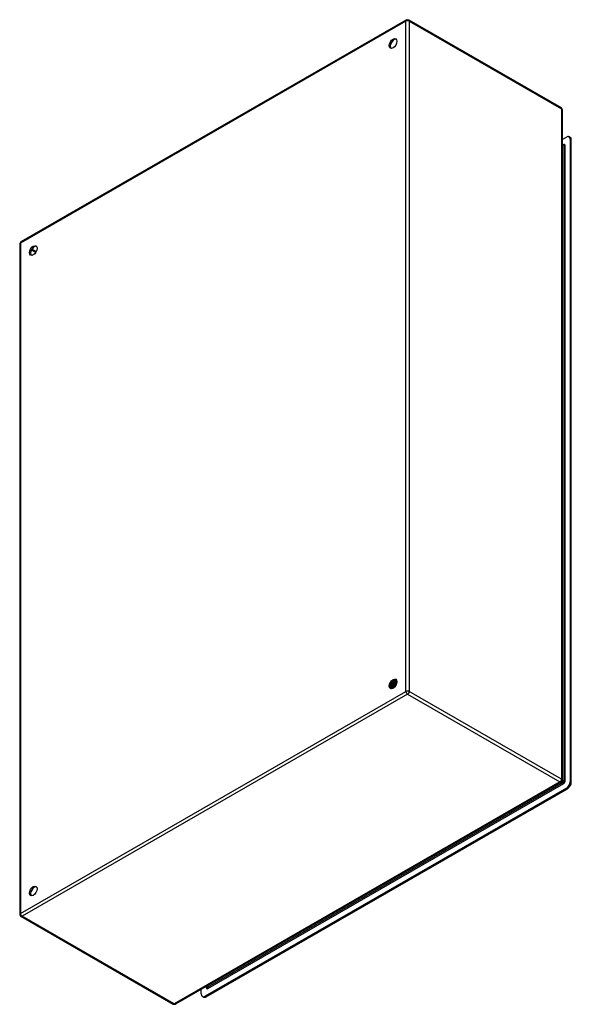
# Model space of a CAD drawing. Header units: inches. Extents: x 115 to 135, y 35.4 to 71.3.
import ezdxf

# ---------------------------------------------------------------- set-up
doc = ezdxf.new("R2010")
doc.units = ezdxf.units.IN
doc.header["$MEASUREMENT"] = 0
doc.layers.add('Visible Edges(ANSI)', color=7, linetype='Continuous', lineweight=25)
doc.layers.add('Visible Tangent Edges(ANSI)', color=7, linetype='Continuous', lineweight=25)

msp = doc.modelspace()

# ---------------------------------------------------------------- linework, layer by layer
at = {"layer": 'Visible Edges(ANSI)'}
for p, q in [((129.049, 71.251), (115.026, 63.175)), ((129.133, 71.251), (134.671, 68.062)), ((134.713, 67.989), (134.713, 43.6)), ((134.713, 66.904), (134.868, 66.993)), ((135.004, 66.981), (134.966, 67.003)), ((134.713, 66.736), (134.766, 66.706)), ((135.007, 66.912), (135.007, 43.544)), ((135.045, 43.523), (135.045, 66.891)), ((114.984, 63.102), (114.984, 38.713)), ((128.477, 46.982), (128.474, 46.983)), ((128.479, 46.968), (128.476, 46.969)), ((128.494, 47.024), (128.478, 47.015)), ((128.494, 46.989), (128.497, 46.987)), ((128.505, 47.095), (128.502, 47.096)), ((128.514, 46.948), (128.511, 46.949)), ((128.515, 46.962), (128.512, 46.964)), ((128.529, 47.004), (128.513, 46.995)), ((128.518, 47.123), (128.521, 47.121)), ((128.532, 46.97), (128.535, 46.969)), ((128.542, 47.079), (128.539, 47.08)), ((128.563, 46.984), (128.548, 46.975)), ((128.553, 46.943), (128.55, 46.944)), ((128.555, 47.107), (128.558, 47.106)), ((128.571, 46.952), (128.574, 46.95)), ((128.58, 47.063), (128.577, 47.064)), ((128.582, 46.951), (128.579, 46.953)), ((128.583, 47.224), (128.582, 47.224)), ((128.596, 46.963), (128.582, 46.955)), ((128.584, 47.207), (128.584, 47.188)), ((128.592, 47.092), (128.595, 47.09)), ((128.595, 46.962), (128.595, 46.961)), ((128.609, 47.232), (128.612, 47.231)), ((128.618, 47.047), (128.614, 47.049)), ((128.618, 47.208), (128.615, 47.209)), ((128.619, 47.187), (128.619, 47.168)), ((128.629, 47.076), (128.632, 47.075)), ((128.643, 47.215), (128.645, 47.214)), ((128.652, 47.227), (128.649, 47.229)), ((128.652, 47.192), (128.649, 47.193)), ((128.654, 47.032), (128.652, 47.033)), ((128.654, 47.167), (128.654, 47.148)), ((128.666, 47.061), (128.669, 47.06)), ((128.676, 47.198), (128.679, 47.197)), ((128.686, 47.175), (128.683, 47.177)), ((128.687, 47.207), (128.684, 47.209)), ((128.689, 47.147), (128.689, 47.128)), ((134.671, 43.527), (120.648, 35.451)), ((134.868, 43.303), (121.728, 35.737)), ((121.766, 35.715), (134.906, 43.282)), ((115.026, 38.641), (120.564, 35.451)), ((121.589, 35.817), (121.589, 35.993)), ((121.736, 36.078), (121.787, 36.049)), ((121.667, 35.705), (121.63, 35.727))]:
    msp.add_line(p, q, dxfattribs=at)
at = {"layer": 'Visible Edges(ANSI)', "flags": 128}
for points in [[(134.77, 66.704), (134.769, 66.704), (134.766, 66.706)], [(128.539, 47.08), (128.537, 47.076), (128.534, 47.072), (128.531, 47.068), (128.528, 47.064), (128.525, 47.06), (128.522, 47.056), (128.518, 47.053), (128.515, 47.049), (128.512, 47.046), (128.509, 47.043), (128.505, 47.039), (128.502, 47.036), (128.499, 47.033), (128.495, 47.03), (128.492, 47.028), (128.488, 47.025), (128.485, 47.023), (128.482, 47.02), (128.478, 47.018), (128.475, 47.016), (128.471, 47.014), (128.468, 47.012), (128.464, 47.011), (128.461, 47.009)], [(128.461, 47.007), (128.464, 47.008), (128.468, 47.01), (128.471, 47.011), (128.475, 47.013), (128.479, 47.015), (128.482, 47.017), (128.486, 47.02), (128.489, 47.022), (128.493, 47.025), (128.496, 47.027), (128.5, 47.03), (128.503, 47.033), (128.507, 47.037), (128.51, 47.04), (128.514, 47.043), (128.517, 47.047), (128.521, 47.05), (128.524, 47.054), (128.527, 47.058), (128.53, 47.062), (128.533, 47.066), (128.537, 47.07), (128.54, 47.075), (128.542, 47.079)], [(128.474, 46.983), (128.474, 46.983), (128.473, 46.983), (128.472, 46.983), (128.472, 46.983), (128.471, 46.983), (128.471, 46.983), (128.47, 46.983), (128.47, 46.983), (128.469, 46.983), (128.469, 46.983), (128.468, 46.983), (128.467, 46.983), (128.467, 46.983), (128.466, 46.983), (128.466, 46.983), (128.465, 46.983), (128.465, 46.983), (128.464, 46.983), (128.464, 46.983), (128.463, 46.983), (128.463, 46.983), (128.462, 46.983), (128.461, 46.983), (128.461, 46.983)], [(128.461, 46.982), (128.462, 46.982), (128.462, 46.982), (128.463, 46.982), (128.464, 46.982), (128.464, 46.982), (128.465, 46.982), (128.466, 46.981), (128.466, 46.981), (128.467, 46.981), (128.468, 46.981), (128.468, 46.981), (128.469, 46.981), (128.47, 46.981), (128.47, 46.981), (128.471, 46.981), (128.472, 46.981), (128.472, 46.981), (128.473, 46.981), (128.474, 46.982), (128.474, 46.982), (128.475, 46.982), (128.476, 46.982), (128.476, 46.982), (128.477, 46.982)], [(128.512, 46.964), (128.51, 46.963), (128.507, 46.963), (128.504, 46.963), (128.502, 46.963), (128.5, 46.963), (128.497, 46.963), (128.495, 46.963), (128.493, 46.964), (128.49, 46.964), (128.488, 46.965), (128.486, 46.965), (128.484, 46.966), (128.482, 46.967), (128.48, 46.968), (128.478, 46.969), (128.476, 46.97), (128.474, 46.971), (128.472, 46.972), (128.47, 46.974), (128.469, 46.975), (128.467, 46.977), (128.465, 46.978), (128.464, 46.98), (128.462, 46.982)], [(128.474, 46.983), (128.474, 46.984), (128.473, 46.985), (128.473, 46.986), (128.472, 46.988), (128.472, 46.989), (128.472, 46.99), (128.471, 46.991), (128.471, 46.992), (128.47, 46.993), (128.47, 46.994), (128.469, 46.995), (128.469, 46.996), (128.469, 46.997), (128.468, 46.998), (128.468, 46.999), (128.467, 47), (128.467, 47.001), (128.466, 47.002), (128.466, 47.003), (128.466, 47.004), (128.465, 47.005), (128.465, 47.006), (128.464, 47.007), (128.464, 47.008)], [(128.467, 47.049), (128.469, 47.051), (128.471, 47.052), (128.473, 47.054), (128.475, 47.055), (128.477, 47.057), (128.479, 47.059), (128.481, 47.06), (128.483, 47.062), (128.485, 47.064), (128.487, 47.066), (128.489, 47.068), (128.491, 47.07), (128.493, 47.071), (128.494, 47.074), (128.496, 47.076), (128.498, 47.078), (128.5, 47.08), (128.502, 47.082), (128.503, 47.084), (128.505, 47.086), (128.507, 47.089), (128.509, 47.091), (128.51, 47.093), (128.512, 47.096)], [(128.468, 47.053), (128.47, 47.055), (128.472, 47.056), (128.473, 47.058), (128.475, 47.059), (128.476, 47.061), (128.478, 47.062), (128.48, 47.064), (128.481, 47.066), (128.483, 47.067), (128.484, 47.069), (128.486, 47.071), (128.487, 47.072), (128.489, 47.074), (128.49, 47.076), (128.492, 47.078), (128.493, 47.079), (128.495, 47.081), (128.496, 47.083), (128.498, 47.085), (128.499, 47.087), (128.501, 47.089), (128.502, 47.091), (128.503, 47.093), (128.505, 47.095)], [(128.489, 46.999), (128.489, 47), (128.488, 47), (128.487, 47.001), (128.486, 47.001), (128.485, 47.002), (128.484, 47.002), (128.484, 47.003), (128.483, 47.003), (128.482, 47.003), (128.481, 47.004), (128.48, 47.004), (128.479, 47.005), (128.478, 47.005), (128.478, 47.006), (128.477, 47.006), (128.476, 47.007), (128.475, 47.007), (128.474, 47.007), (128.473, 47.008), (128.473, 47.008), (128.472, 47.009), (128.471, 47.009), (128.47, 47.01), (128.469, 47.01)], [(128.502, 47.096), (128.501, 47.094), (128.499, 47.093), (128.498, 47.091), (128.497, 47.089), (128.496, 47.087), (128.494, 47.086), (128.493, 47.084), (128.492, 47.083), (128.49, 47.081), (128.489, 47.079), (128.488, 47.078), (128.486, 47.076), (128.485, 47.075), (128.484, 47.073), (128.482, 47.072), (128.481, 47.07), (128.48, 47.069), (128.478, 47.067), (128.477, 47.066), (128.476, 47.064), (128.474, 47.063), (128.473, 47.061), (128.471, 47.06), (128.47, 47.059)], [(128.493, 46.99), (128.493, 46.99), (128.492, 46.99), (128.491, 46.989), (128.491, 46.989), (128.49, 46.989), (128.489, 46.988), (128.489, 46.988), (128.488, 46.987), (128.487, 46.987), (128.487, 46.987), (128.486, 46.986), (128.485, 46.986), (128.485, 46.986), (128.484, 46.985), (128.483, 46.985), (128.483, 46.985), (128.482, 46.984), (128.481, 46.984), (128.481, 46.984), (128.48, 46.983), (128.479, 46.983), (128.479, 46.983), (128.478, 46.982), (128.477, 46.982)], [(128.479, 46.968), (128.48, 46.967), (128.482, 46.966), (128.483, 46.966), (128.484, 46.965), (128.486, 46.964), (128.487, 46.964), (128.489, 46.964), (128.49, 46.963), (128.491, 46.963), (128.493, 46.962), (128.494, 46.962), (128.496, 46.962), (128.497, 46.962), (128.499, 46.962), (128.5, 46.961), (128.502, 46.961), (128.504, 46.961), (128.505, 46.961), (128.507, 46.961), (128.508, 46.961), (128.51, 46.962), (128.512, 46.962), (128.513, 46.962), (128.515, 46.962)], [(128.482, 47.017), (128.482, 47.016), (128.483, 47.015), (128.483, 47.014), (128.484, 47.012), (128.484, 47.011), (128.485, 47.01), (128.485, 47.009), (128.486, 47.008), (128.486, 47.006), (128.487, 47.005), (128.487, 47.004), (128.488, 47.003), (128.488, 47.002), (128.489, 47), (128.489, 46.999), (128.49, 46.998), (128.491, 46.997), (128.491, 46.996), (128.492, 46.995), (128.492, 46.993), (128.493, 46.992), (128.493, 46.991), (128.494, 46.99), (128.494, 46.989)], [(128.502, 47.096), (128.501, 47.096), (128.501, 47.097), (128.5, 47.097), (128.499, 47.097), (128.499, 47.098), (128.498, 47.098), (128.498, 47.099), (128.497, 47.099), (128.496, 47.099), (128.496, 47.1), (128.495, 47.1), (128.494, 47.1), (128.494, 47.101), (128.493, 47.101), (128.493, 47.101), (128.492, 47.102), (128.491, 47.102), (128.491, 47.103), (128.49, 47.103), (128.49, 47.103), (128.489, 47.104), (128.488, 47.104), (128.488, 47.104), (128.487, 47.105)], [(128.654, 47.033), (128.647, 47.036), (128.641, 47.039), (128.634, 47.042), (128.627, 47.045), (128.62, 47.048), (128.613, 47.051), (128.606, 47.054), (128.599, 47.057), (128.592, 47.06), (128.585, 47.064), (128.578, 47.067), (128.571, 47.07), (128.564, 47.073), (128.557, 47.076), (128.55, 47.079), (128.544, 47.082), (128.537, 47.085), (128.53, 47.088), (128.523, 47.091), (128.516, 47.094), (128.509, 47.097), (128.502, 47.1), (128.495, 47.104), (128.488, 47.107)], [(128.494, 47.024), (128.496, 47.026), (128.499, 47.027), (128.501, 47.029), (128.504, 47.03), (128.506, 47.032), (128.509, 47.034), (128.511, 47.036), (128.513, 47.038), (128.516, 47.04), (128.518, 47.042), (128.521, 47.044), (128.523, 47.047), (128.525, 47.049), (128.528, 47.052), (128.53, 47.054), (128.532, 47.057), (128.534, 47.059), (128.537, 47.062), (128.539, 47.065), (128.541, 47.068), (128.543, 47.07), (128.545, 47.073), (128.547, 47.076), (128.549, 47.079)], [(128.577, 47.064), (128.574, 47.06), (128.571, 47.055), (128.568, 47.051), (128.565, 47.047), (128.562, 47.043), (128.558, 47.039), (128.555, 47.035), (128.552, 47.031), (128.548, 47.027), (128.545, 47.024), (128.541, 47.02), (128.538, 47.017), (128.534, 47.014), (128.53, 47.011), (128.527, 47.008), (128.523, 47.005), (128.52, 47.002), (128.516, 47), (128.512, 46.998), (128.509, 46.996), (128.505, 46.994), (128.501, 46.992), (128.498, 46.99), (128.494, 46.989)], [(128.497, 46.987), (128.501, 46.989), (128.504, 46.99), (128.508, 46.992), (128.512, 46.994), (128.515, 46.996), (128.519, 46.999), (128.523, 47.001), (128.526, 47.004), (128.53, 47.006), (128.534, 47.009), (128.537, 47.012), (128.541, 47.016), (128.544, 47.019), (128.548, 47.022), (128.551, 47.026), (128.555, 47.03), (128.558, 47.033), (128.561, 47.037), (128.565, 47.041), (128.568, 47.046), (128.571, 47.05), (128.574, 47.054), (128.577, 47.059), (128.58, 47.063)], [(128.55, 46.944), (128.547, 46.944), (128.545, 46.943), (128.542, 46.943), (128.539, 46.943), (128.537, 46.943), (128.534, 46.943), (128.532, 46.943), (128.529, 46.943), (128.527, 46.944), (128.524, 46.944), (128.522, 46.945), (128.52, 46.945), (128.518, 46.946), (128.515, 46.947), (128.513, 46.948), (128.511, 46.949), (128.509, 46.95), (128.507, 46.952), (128.505, 46.953), (128.504, 46.955), (128.502, 46.956), (128.5, 46.958), (128.499, 46.96), (128.497, 46.962)], [(128.512, 46.964), (128.512, 46.965), (128.511, 46.966), (128.511, 46.967), (128.51, 46.968), (128.51, 46.969), (128.509, 46.97), (128.509, 46.971), (128.508, 46.972), (128.508, 46.973), (128.507, 46.974), (128.507, 46.975), (128.507, 46.976), (128.506, 46.977), (128.506, 46.978), (128.505, 46.979), (128.505, 46.98), (128.504, 46.982), (128.504, 46.983), (128.503, 46.984), (128.503, 46.985), (128.502, 46.986), (128.502, 46.987), (128.502, 46.988), (128.501, 46.989)], [(128.502, 47.132), (128.502, 47.132), (128.503, 47.132), (128.504, 47.131), (128.504, 47.131), (128.505, 47.13), (128.506, 47.13), (128.506, 47.13), (128.507, 47.129), (128.508, 47.129), (128.508, 47.128), (128.509, 47.128), (128.51, 47.128), (128.51, 47.127), (128.511, 47.127), (128.512, 47.126), (128.512, 47.126), (128.513, 47.125), (128.514, 47.125), (128.515, 47.125), (128.515, 47.124), (128.516, 47.124), (128.517, 47.123), (128.517, 47.123), (128.518, 47.123)], [(128.512, 47.096), (128.512, 47.096), (128.511, 47.096), (128.511, 47.096), (128.511, 47.096), (128.511, 47.096), (128.51, 47.096), (128.51, 47.096), (128.51, 47.096), (128.509, 47.095), (128.509, 47.095), (128.509, 47.095), (128.508, 47.095), (128.508, 47.095), (128.508, 47.095), (128.508, 47.095), (128.507, 47.095), (128.507, 47.095), (128.507, 47.095), (128.506, 47.095), (128.506, 47.095), (128.506, 47.095), (128.505, 47.095), (128.505, 47.095), (128.505, 47.095)], [(128.528, 46.979), (128.527, 46.98), (128.526, 46.98), (128.525, 46.981), (128.524, 46.981), (128.523, 46.982), (128.523, 46.982), (128.522, 46.983), (128.521, 46.983), (128.52, 46.984), (128.519, 46.984), (128.518, 46.985), (128.517, 46.985), (128.516, 46.986), (128.515, 46.986), (128.514, 46.987), (128.513, 46.987), (128.512, 46.987), (128.511, 46.988), (128.51, 46.988), (128.509, 46.989), (128.508, 46.989), (128.508, 46.99), (128.507, 46.99), (128.506, 46.991)], [(128.539, 47.08), (128.538, 47.081), (128.537, 47.081), (128.536, 47.082), (128.535, 47.083), (128.534, 47.083), (128.533, 47.084), (128.531, 47.085), (128.53, 47.085), (128.529, 47.086), (128.528, 47.087), (128.527, 47.087), (128.526, 47.088), (128.525, 47.089), (128.523, 47.089), (128.522, 47.09), (128.521, 47.091), (128.52, 47.091), (128.519, 47.092), (128.518, 47.092), (128.517, 47.093), (128.515, 47.094), (128.514, 47.094), (128.513, 47.095), (128.512, 47.096)], [(128.514, 46.948), (128.515, 46.947), (128.517, 46.946), (128.518, 46.945), (128.52, 46.945), (128.521, 46.944), (128.523, 46.944), (128.524, 46.943), (128.526, 46.943), (128.527, 46.942), (128.529, 46.942), (128.53, 46.942), (128.532, 46.942), (128.534, 46.941), (128.535, 46.941), (128.537, 46.941), (128.539, 46.941), (128.541, 46.941), (128.542, 46.941), (128.544, 46.942), (128.546, 46.942), (128.548, 46.942), (128.549, 46.942), (128.551, 46.943), (128.553, 46.943)], [(128.532, 46.971), (128.531, 46.971), (128.53, 46.97), (128.53, 46.97), (128.529, 46.97), (128.528, 46.969), (128.528, 46.969), (128.527, 46.969), (128.526, 46.968), (128.526, 46.968), (128.525, 46.967), (128.524, 46.967), (128.524, 46.967), (128.523, 46.966), (128.522, 46.966), (128.521, 46.966), (128.521, 46.965), (128.52, 46.965), (128.519, 46.964), (128.519, 46.964), (128.518, 46.964), (128.517, 46.963), (128.517, 46.963), (128.516, 46.963), (128.515, 46.962)], [(128.542, 47.188), (128.542, 47.185), (128.541, 47.183), (128.54, 47.18), (128.54, 47.177), (128.539, 47.174), (128.538, 47.171), (128.537, 47.169), (128.536, 47.166), (128.535, 47.163), (128.534, 47.16), (128.533, 47.158), (128.532, 47.155), (128.531, 47.152), (128.53, 47.149), (128.529, 47.147), (128.528, 47.144), (128.527, 47.141), (128.526, 47.139), (128.525, 47.136), (128.523, 47.133), (128.522, 47.131), (128.521, 47.128), (128.519, 47.125), (128.518, 47.123)], [(128.519, 46.999), (128.52, 46.997), (128.52, 46.996), (128.521, 46.995), (128.522, 46.994), (128.522, 46.993), (128.523, 46.991), (128.523, 46.99), (128.524, 46.989), (128.524, 46.988), (128.525, 46.987), (128.525, 46.985), (128.526, 46.984), (128.526, 46.983), (128.527, 46.982), (128.527, 46.981), (128.528, 46.98), (128.528, 46.978), (128.529, 46.977), (128.53, 46.976), (128.53, 46.975), (128.531, 46.974), (128.531, 46.972), (128.532, 46.971), (128.532, 46.97)], [(128.521, 47.121), (128.522, 47.124), (128.524, 47.127), (128.525, 47.13), (128.527, 47.133), (128.528, 47.136), (128.529, 47.139), (128.531, 47.142), (128.532, 47.145), (128.533, 47.148), (128.534, 47.151), (128.535, 47.154), (128.536, 47.156), (128.537, 47.159), (128.538, 47.162), (128.539, 47.165), (128.54, 47.168), (128.541, 47.171), (128.542, 47.174), (128.543, 47.177), (128.544, 47.18), (128.544, 47.183), (128.545, 47.186), (128.546, 47.189), (128.546, 47.192)], [(128.521, 47.121), (128.521, 47.121), (128.522, 47.122), (128.522, 47.122), (128.522, 47.122), (128.522, 47.122), (128.523, 47.122), (128.523, 47.122), (128.523, 47.122), (128.524, 47.122), (128.524, 47.122), (128.524, 47.122), (128.524, 47.122), (128.525, 47.122), (128.525, 47.122), (128.525, 47.122), (128.526, 47.122), (128.526, 47.122), (128.526, 47.122), (128.526, 47.123), (128.527, 47.123), (128.527, 47.123), (128.527, 47.123), (128.527, 47.123), (128.528, 47.123)], [(128.528, 47.123), (128.529, 47.126), (128.531, 47.129), (128.532, 47.132), (128.533, 47.135), (128.534, 47.138), (128.536, 47.141), (128.537, 47.144), (128.538, 47.147), (128.539, 47.15), (128.54, 47.153), (128.541, 47.156), (128.542, 47.159), (128.543, 47.162), (128.544, 47.165), (128.544, 47.168), (128.545, 47.171), (128.546, 47.174), (128.546, 47.177), (128.547, 47.18), (128.547, 47.183), (128.548, 47.186), (128.548, 47.189), (128.549, 47.192), (128.549, 47.195)], [(128.528, 47.123), (128.529, 47.122), (128.53, 47.121), (128.531, 47.121), (128.532, 47.12), (128.533, 47.119), (128.535, 47.119), (128.536, 47.118), (128.537, 47.117), (128.538, 47.117), (128.539, 47.116), (128.54, 47.116), (128.541, 47.115), (128.543, 47.114), (128.544, 47.114), (128.545, 47.113), (128.546, 47.112), (128.547, 47.112), (128.548, 47.111), (128.549, 47.11), (128.551, 47.11), (128.552, 47.109), (128.553, 47.108), (128.554, 47.108), (128.555, 47.107)], [(128.529, 47.004), (128.531, 47.006), (128.534, 47.007), (128.536, 47.009), (128.539, 47.011), (128.541, 47.013), (128.544, 47.015), (128.547, 47.017), (128.549, 47.019), (128.552, 47.021), (128.554, 47.023), (128.557, 47.026), (128.559, 47.028), (128.562, 47.031), (128.564, 47.033), (128.566, 47.036), (128.569, 47.039), (128.571, 47.042), (128.573, 47.044), (128.576, 47.047), (128.578, 47.05), (128.58, 47.053), (128.582, 47.057), (128.584, 47.06), (128.586, 47.063)], [(128.614, 47.049), (128.612, 47.044), (128.609, 47.04), (128.606, 47.035), (128.603, 47.031), (128.599, 47.027), (128.596, 47.022), (128.593, 47.018), (128.59, 47.015), (128.586, 47.011), (128.583, 47.007), (128.579, 47.003), (128.576, 47), (128.572, 46.997), (128.569, 46.994), (128.565, 46.991), (128.561, 46.988), (128.558, 46.985), (128.554, 46.982), (128.55, 46.98), (128.547, 46.978), (128.543, 46.975), (128.54, 46.973), (128.536, 46.972), (128.532, 46.97)], [(128.546, 46.929), (128.545, 46.93), (128.544, 46.93), (128.544, 46.93), (128.543, 46.931), (128.543, 46.931), (128.542, 46.932), (128.541, 46.932), (128.541, 46.933), (128.54, 46.933), (128.54, 46.934), (128.539, 46.934), (128.538, 46.935), (128.538, 46.935), (128.537, 46.936), (128.537, 46.936), (128.536, 46.937), (128.536, 46.937), (128.535, 46.938), (128.534, 46.939), (128.534, 46.939), (128.533, 46.94), (128.533, 46.94), (128.532, 46.941), (128.532, 46.942)], [(128.535, 46.969), (128.539, 46.97), (128.543, 46.972), (128.546, 46.974), (128.55, 46.976), (128.554, 46.978), (128.557, 46.981), (128.561, 46.983), (128.565, 46.986), (128.568, 46.989), (128.572, 46.992), (128.575, 46.995), (128.579, 46.999), (128.582, 47.002), (128.586, 47.006), (128.589, 47.009), (128.593, 47.013), (128.596, 47.017), (128.599, 47.021), (128.602, 47.025), (128.606, 47.03), (128.609, 47.034), (128.612, 47.038), (128.615, 47.043), (128.618, 47.047)], [(128.55, 46.944), (128.55, 46.946), (128.549, 46.947), (128.549, 46.948), (128.548, 46.949), (128.548, 46.95), (128.547, 46.951), (128.547, 46.952), (128.546, 46.953), (128.546, 46.954), (128.545, 46.955), (128.545, 46.956), (128.544, 46.957), (128.544, 46.958), (128.543, 46.959), (128.543, 46.96), (128.542, 46.961), (128.542, 46.962), (128.541, 46.964), (128.541, 46.965), (128.54, 46.966), (128.54, 46.967), (128.539, 46.968), (128.539, 46.969), (128.538, 46.97)], [(128.549, 47.079), (128.549, 47.079), (128.549, 47.079), (128.548, 47.079), (128.548, 47.079), (128.548, 47.079), (128.548, 47.079), (128.547, 47.079), (128.547, 47.079), (128.547, 47.079), (128.546, 47.079), (128.546, 47.079), (128.546, 47.079), (128.546, 47.079), (128.545, 47.079), (128.545, 47.079), (128.545, 47.079), (128.544, 47.079), (128.544, 47.079), (128.544, 47.079), (128.544, 47.079), (128.543, 47.079), (128.543, 47.079), (128.543, 47.079), (128.542, 47.079)], [(128.567, 46.959), (128.566, 46.959), (128.565, 46.96), (128.564, 46.961), (128.563, 46.961), (128.562, 46.962), (128.561, 46.962), (128.56, 46.963), (128.559, 46.963), (128.558, 46.964), (128.557, 46.964), (128.556, 46.965), (128.555, 46.965), (128.554, 46.966), (128.553, 46.966), (128.551, 46.967), (128.55, 46.967), (128.549, 46.968), (128.548, 46.969), (128.547, 46.969), (128.546, 46.97), (128.545, 46.97), (128.544, 46.971), (128.543, 46.971), (128.542, 46.972)], [(128.577, 47.064), (128.576, 47.065), (128.575, 47.066), (128.573, 47.066), (128.572, 47.067), (128.571, 47.067), (128.57, 47.068), (128.569, 47.069), (128.568, 47.069), (128.567, 47.07), (128.565, 47.071), (128.564, 47.071), (128.563, 47.072), (128.562, 47.072), (128.561, 47.073), (128.56, 47.074), (128.558, 47.074), (128.557, 47.075), (128.556, 47.076), (128.555, 47.076), (128.554, 47.077), (128.553, 47.077), (128.551, 47.078), (128.55, 47.079), (128.549, 47.079)], [(128.57, 46.952), (128.57, 46.952), (128.569, 46.951), (128.568, 46.951), (128.567, 46.951), (128.567, 46.95), (128.566, 46.95), (128.565, 46.949), (128.565, 46.949), (128.564, 46.949), (128.563, 46.948), (128.562, 46.948), (128.562, 46.947), (128.561, 46.947), (128.56, 46.947), (128.56, 46.946), (128.559, 46.946), (128.558, 46.946), (128.557, 46.945), (128.557, 46.945), (128.556, 46.944), (128.555, 46.944), (128.555, 46.944), (128.554, 46.943), (128.553, 46.943)], [(128.581, 47.223), (128.581, 47.218), (128.581, 47.214), (128.581, 47.209), (128.581, 47.205), (128.581, 47.2), (128.581, 47.196), (128.581, 47.191), (128.58, 47.186), (128.579, 47.181), (128.579, 47.176), (128.578, 47.171), (128.577, 47.166), (128.575, 47.161), (128.574, 47.156), (128.573, 47.151), (128.571, 47.146), (128.57, 47.141), (128.568, 47.136), (128.566, 47.132), (128.564, 47.127), (128.562, 47.122), (128.56, 47.117), (128.558, 47.112), (128.555, 47.107)], [(128.557, 46.98), (128.558, 46.979), (128.558, 46.978), (128.559, 46.977), (128.559, 46.975), (128.56, 46.974), (128.56, 46.973), (128.561, 46.972), (128.561, 46.971), (128.562, 46.969), (128.563, 46.968), (128.563, 46.967), (128.564, 46.966), (128.564, 46.965), (128.565, 46.963), (128.565, 46.962), (128.566, 46.961), (128.567, 46.96), (128.567, 46.959), (128.568, 46.957), (128.568, 46.956), (128.569, 46.955), (128.569, 46.954), (128.57, 46.953), (128.571, 46.952)], [(128.558, 47.106), (128.561, 47.111), (128.563, 47.116), (128.565, 47.121), (128.567, 47.126), (128.569, 47.131), (128.571, 47.136), (128.573, 47.141), (128.574, 47.146), (128.576, 47.151), (128.577, 47.156), (128.579, 47.161), (128.58, 47.166), (128.581, 47.171), (128.582, 47.176), (128.582, 47.181), (128.583, 47.186), (128.584, 47.191), (128.584, 47.196), (128.584, 47.201), (128.584, 47.205), (128.584, 47.21), (128.584, 47.215), (128.584, 47.219), (128.583, 47.224)], [(128.558, 47.106), (128.558, 47.106), (128.559, 47.106), (128.559, 47.106), (128.559, 47.106), (128.559, 47.106), (128.56, 47.106), (128.56, 47.106), (128.56, 47.106), (128.561, 47.106), (128.561, 47.106), (128.561, 47.106), (128.561, 47.106), (128.562, 47.106), (128.562, 47.106), (128.562, 47.106), (128.562, 47.106), (128.563, 47.106), (128.563, 47.107), (128.563, 47.107), (128.563, 47.107), (128.564, 47.107), (128.564, 47.107), (128.564, 47.107), (128.564, 47.107)], [(128.563, 46.984), (128.566, 46.986), (128.569, 46.987), (128.572, 46.989), (128.574, 46.991), (128.577, 46.993), (128.58, 46.995), (128.582, 46.997), (128.585, 47), (128.588, 47.002), (128.59, 47.004), (128.593, 47.007), (128.595, 47.01), (128.598, 47.012), (128.6, 47.015), (128.603, 47.018), (128.605, 47.021), (128.608, 47.024), (128.61, 47.027), (128.612, 47.03), (128.615, 47.033), (128.617, 47.036), (128.619, 47.04), (128.621, 47.043), (128.623, 47.047)], [(128.564, 47.107), (128.566, 47.11), (128.567, 47.113), (128.569, 47.117), (128.57, 47.12), (128.572, 47.124), (128.573, 47.127), (128.574, 47.131), (128.575, 47.134), (128.576, 47.138), (128.577, 47.141), (128.578, 47.144), (128.579, 47.148), (128.58, 47.151), (128.581, 47.155), (128.581, 47.158), (128.582, 47.162), (128.583, 47.165), (128.583, 47.169), (128.583, 47.172), (128.584, 47.175), (128.584, 47.179), (128.584, 47.182), (128.584, 47.185), (128.584, 47.188)], [(128.564, 47.107), (128.566, 47.106), (128.567, 47.105), (128.568, 47.105), (128.569, 47.104), (128.57, 47.103), (128.571, 47.103), (128.573, 47.102), (128.574, 47.102), (128.575, 47.101), (128.576, 47.1), (128.577, 47.1), (128.578, 47.099), (128.579, 47.098), (128.581, 47.098), (128.582, 47.097), (128.583, 47.097), (128.584, 47.096), (128.585, 47.095), (128.586, 47.095), (128.588, 47.094), (128.589, 47.094), (128.59, 47.093), (128.591, 47.092), (128.592, 47.092)], [(128.652, 47.033), (128.649, 47.028), (128.646, 47.024), (128.643, 47.019), (128.64, 47.015), (128.637, 47.011), (128.634, 47.006), (128.631, 47.002), (128.628, 46.998), (128.624, 46.994), (128.621, 46.99), (128.617, 46.987), (128.614, 46.983), (128.61, 46.98), (128.607, 46.976), (128.603, 46.973), (128.6, 46.97), (128.596, 46.967), (128.592, 46.965), (128.589, 46.962), (128.585, 46.96), (128.581, 46.957), (128.578, 46.955), (128.574, 46.953), (128.571, 46.952)], [(128.574, 46.95), (128.575, 46.951), (128.576, 46.951), (128.578, 46.952), (128.579, 46.953), (128.58, 46.953), (128.582, 46.954), (128.583, 46.955), (128.584, 46.956), (128.586, 46.957), (128.587, 46.957), (128.588, 46.958), (128.59, 46.959), (128.591, 46.96), (128.592, 46.961), (128.594, 46.962), (128.595, 46.963), (128.596, 46.964), (128.598, 46.965), (128.599, 46.966), (128.6, 46.967), (128.602, 46.968), (128.603, 46.969), (128.604, 46.97), (128.606, 46.971)], [(128.577, 46.948), (128.577, 46.948), (128.577, 46.948), (128.577, 46.948), (128.577, 46.948), (128.577, 46.948), (128.577, 46.948), (128.577, 46.949), (128.577, 46.949), (128.577, 46.949), (128.577, 46.949), (128.577, 46.949), (128.576, 46.949), (128.576, 46.949), (128.576, 46.95), (128.576, 46.95), (128.576, 46.95), (128.576, 46.95), (128.576, 46.95), (128.576, 46.95), (128.576, 46.95), (128.576, 46.951), (128.576, 46.951), (128.576, 46.951), (128.576, 46.951)], [(128.586, 47.063), (128.586, 47.063), (128.586, 47.063), (128.586, 47.063), (128.585, 47.063), (128.585, 47.063), (128.585, 47.063), (128.584, 47.063), (128.584, 47.063), (128.584, 47.063), (128.584, 47.063), (128.583, 47.063), (128.583, 47.063), (128.583, 47.063), (128.583, 47.063), (128.582, 47.063), (128.582, 47.063), (128.582, 47.063), (128.582, 47.063), (128.581, 47.063), (128.581, 47.063), (128.581, 47.063), (128.581, 47.063), (128.58, 47.063), (128.58, 47.063)], [(128.612, 47.208), (128.611, 47.209), (128.61, 47.21), (128.608, 47.21), (128.607, 47.211), (128.606, 47.211), (128.605, 47.212), (128.604, 47.213), (128.603, 47.213), (128.601, 47.214), (128.6, 47.214), (128.599, 47.215), (128.598, 47.216), (128.597, 47.216), (128.595, 47.217), (128.594, 47.218), (128.593, 47.218), (128.592, 47.219), (128.591, 47.219), (128.589, 47.22), (128.588, 47.221), (128.587, 47.221), (128.586, 47.222), (128.585, 47.222), (128.583, 47.223)], [(128.615, 47.209), (128.614, 47.209), (128.612, 47.208), (128.611, 47.208), (128.61, 47.208), (128.608, 47.208), (128.607, 47.208), (128.606, 47.207), (128.605, 47.207), (128.603, 47.207), (128.602, 47.207), (128.601, 47.206), (128.6, 47.206), (128.598, 47.206), (128.597, 47.206), (128.596, 47.206), (128.594, 47.205), (128.593, 47.205), (128.592, 47.205), (128.591, 47.205), (128.589, 47.204), (128.588, 47.204), (128.587, 47.204), (128.586, 47.204), (128.584, 47.204)], [(128.614, 47.049), (128.613, 47.049), (128.612, 47.05), (128.611, 47.05), (128.61, 47.051), (128.609, 47.052), (128.607, 47.052), (128.606, 47.053), (128.605, 47.053), (128.604, 47.054), (128.603, 47.055), (128.602, 47.055), (128.6, 47.056), (128.599, 47.056), (128.598, 47.057), (128.597, 47.058), (128.596, 47.058), (128.594, 47.059), (128.593, 47.059), (128.592, 47.06), (128.591, 47.061), (128.59, 47.061), (128.589, 47.062), (128.587, 47.062), (128.586, 47.063)], [(128.589, 47.229), (128.59, 47.229), (128.591, 47.229), (128.592, 47.229), (128.593, 47.229), (128.593, 47.229), (128.594, 47.229), (128.595, 47.23), (128.596, 47.23), (128.597, 47.23), (128.597, 47.23), (128.598, 47.23), (128.599, 47.23), (128.6, 47.23), (128.601, 47.23), (128.602, 47.231), (128.602, 47.231), (128.603, 47.231), (128.604, 47.231), (128.605, 47.231), (128.606, 47.231), (128.607, 47.231), (128.607, 47.232), (128.608, 47.232), (128.609, 47.232)], [(128.615, 47.209), (128.615, 47.205), (128.616, 47.2), (128.616, 47.196), (128.616, 47.191), (128.616, 47.186), (128.616, 47.182), (128.616, 47.177), (128.616, 47.172), (128.615, 47.167), (128.614, 47.162), (128.614, 47.157), (128.613, 47.152), (128.612, 47.147), (128.61, 47.142), (128.609, 47.137), (128.608, 47.132), (128.606, 47.127), (128.605, 47.122), (128.603, 47.117), (128.601, 47.112), (128.599, 47.107), (128.597, 47.102), (128.595, 47.097), (128.592, 47.092)], [(128.595, 47.09), (128.598, 47.095), (128.6, 47.1), (128.602, 47.105), (128.604, 47.11), (128.606, 47.115), (128.607, 47.121), (128.609, 47.126), (128.611, 47.131), (128.612, 47.136), (128.613, 47.141), (128.614, 47.146), (128.616, 47.151), (128.616, 47.156), (128.617, 47.161), (128.618, 47.166), (128.618, 47.171), (128.619, 47.176), (128.619, 47.18), (128.619, 47.185), (128.619, 47.19), (128.619, 47.194), (128.619, 47.199), (128.618, 47.203), (128.618, 47.208)], [(128.595, 47.09), (128.595, 47.09), (128.596, 47.091), (128.596, 47.091), (128.596, 47.091), (128.596, 47.091), (128.597, 47.091), (128.597, 47.091), (128.597, 47.091), (128.597, 47.091), (128.598, 47.091), (128.598, 47.091), (128.598, 47.091), (128.598, 47.091), (128.599, 47.091), (128.599, 47.091), (128.599, 47.091), (128.599, 47.091), (128.6, 47.091), (128.6, 47.091), (128.6, 47.091), (128.6, 47.091), (128.601, 47.091), (128.601, 47.091), (128.601, 47.091)], [(128.601, 47.091), (128.602, 47.094), (128.604, 47.097), (128.605, 47.1), (128.606, 47.104), (128.608, 47.107), (128.609, 47.11), (128.61, 47.113), (128.611, 47.117), (128.612, 47.12), (128.613, 47.123), (128.614, 47.127), (128.614, 47.13), (128.615, 47.133), (128.616, 47.137), (128.616, 47.14), (128.617, 47.143), (128.618, 47.146), (128.618, 47.15), (128.618, 47.153), (128.619, 47.156), (128.619, 47.159), (128.619, 47.162), (128.619, 47.165), (128.619, 47.168)], [(128.601, 47.091), (128.602, 47.09), (128.603, 47.089), (128.605, 47.089), (128.606, 47.088), (128.607, 47.088), (128.608, 47.087), (128.609, 47.086), (128.61, 47.086), (128.612, 47.085), (128.613, 47.085), (128.614, 47.084), (128.615, 47.083), (128.616, 47.083), (128.617, 47.082), (128.619, 47.082), (128.62, 47.081), (128.621, 47.08), (128.622, 47.08), (128.623, 47.079), (128.624, 47.079), (128.626, 47.078), (128.627, 47.077), (128.628, 47.077), (128.629, 47.076)], [(128.606, 47.239), (128.606, 47.238), (128.607, 47.238), (128.607, 47.238), (128.607, 47.237), (128.607, 47.237), (128.607, 47.237), (128.607, 47.237), (128.607, 47.236), (128.607, 47.236), (128.607, 47.236), (128.608, 47.236), (128.608, 47.235), (128.608, 47.235), (128.608, 47.235), (128.608, 47.234), (128.608, 47.234), (128.608, 47.234), (128.608, 47.234), (128.609, 47.233), (128.609, 47.233), (128.609, 47.233), (128.609, 47.232), (128.609, 47.232), (128.609, 47.232)], [(128.612, 47.231), (128.612, 47.231), (128.611, 47.231), (128.611, 47.232), (128.611, 47.232), (128.611, 47.232), (128.611, 47.233), (128.611, 47.233), (128.611, 47.234), (128.61, 47.234), (128.61, 47.234), (128.61, 47.235), (128.61, 47.235), (128.61, 47.235), (128.61, 47.236), (128.609, 47.236), (128.609, 47.236), (128.609, 47.237), (128.609, 47.237), (128.609, 47.238), (128.609, 47.238), (128.608, 47.238), (128.608, 47.239), (128.608, 47.239), (128.608, 47.239)], [(128.612, 47.231), (128.612, 47.23), (128.612, 47.229), (128.612, 47.228), (128.612, 47.227), (128.612, 47.226), (128.612, 47.225), (128.612, 47.225), (128.612, 47.224), (128.612, 47.223), (128.612, 47.222), (128.612, 47.221), (128.612, 47.22), (128.612, 47.219), (128.612, 47.218), (128.612, 47.218), (128.612, 47.217), (128.612, 47.216), (128.611, 47.215), (128.611, 47.214), (128.611, 47.213), (128.611, 47.212), (128.611, 47.211), (128.611, 47.211), (128.611, 47.21)], [(128.611, 47.21), (128.613, 47.21), (128.614, 47.21), (128.615, 47.21), (128.617, 47.211), (128.618, 47.211), (128.619, 47.211), (128.62, 47.211), (128.622, 47.211), (128.623, 47.212), (128.624, 47.212), (128.626, 47.212), (128.627, 47.212), (128.628, 47.213), (128.63, 47.213), (128.631, 47.213), (128.632, 47.213), (128.633, 47.214), (128.635, 47.214), (128.636, 47.214), (128.637, 47.214), (128.639, 47.215), (128.64, 47.215), (128.641, 47.215), (128.643, 47.215)], [(128.644, 47.192), (128.643, 47.192), (128.642, 47.193), (128.641, 47.194), (128.64, 47.194), (128.639, 47.195), (128.638, 47.195), (128.636, 47.196), (128.635, 47.196), (128.634, 47.197), (128.633, 47.197), (128.632, 47.198), (128.631, 47.199), (128.63, 47.199), (128.629, 47.2), (128.628, 47.2), (128.627, 47.201), (128.626, 47.201), (128.624, 47.202), (128.623, 47.203), (128.622, 47.203), (128.621, 47.204), (128.62, 47.204), (128.619, 47.205), (128.618, 47.205)], [(128.623, 47.047), (128.623, 47.047), (128.623, 47.047), (128.623, 47.047), (128.622, 47.047), (128.622, 47.047), (128.622, 47.047), (128.622, 47.047), (128.621, 47.047), (128.621, 47.047), (128.621, 47.047), (128.621, 47.047), (128.62, 47.047), (128.62, 47.047), (128.62, 47.047), (128.62, 47.047), (128.619, 47.047), (128.619, 47.047), (128.619, 47.047), (128.619, 47.047), (128.619, 47.047), (128.618, 47.047), (128.618, 47.047), (128.618, 47.047), (128.618, 47.047)], [(128.649, 47.193), (128.648, 47.193), (128.647, 47.192), (128.645, 47.192), (128.644, 47.192), (128.643, 47.192), (128.642, 47.191), (128.64, 47.191), (128.639, 47.191), (128.638, 47.191), (128.637, 47.19), (128.635, 47.19), (128.634, 47.19), (128.633, 47.19), (128.632, 47.189), (128.63, 47.189), (128.629, 47.189), (128.628, 47.189), (128.627, 47.189), (128.625, 47.188), (128.624, 47.188), (128.623, 47.188), (128.622, 47.188), (128.62, 47.187), (128.619, 47.187)], [(128.62, 47.245), (128.621, 47.244), (128.623, 47.243), (128.624, 47.242), (128.625, 47.241), (128.626, 47.24), (128.627, 47.239), (128.628, 47.238), (128.629, 47.237), (128.63, 47.236), (128.631, 47.234), (128.632, 47.233), (128.633, 47.232), (128.634, 47.231), (128.635, 47.229), (128.636, 47.228), (128.637, 47.227), (128.637, 47.225), (128.638, 47.224), (128.639, 47.223), (128.64, 47.221), (128.64, 47.22), (128.641, 47.218), (128.642, 47.217), (128.643, 47.215)], [(128.645, 47.214), (128.645, 47.216), (128.644, 47.217), (128.643, 47.219), (128.642, 47.22), (128.641, 47.222), (128.64, 47.223), (128.64, 47.225), (128.639, 47.226), (128.638, 47.228), (128.637, 47.229), (128.636, 47.23), (128.635, 47.232), (128.634, 47.233), (128.633, 47.234), (128.632, 47.236), (128.63, 47.237), (128.629, 47.238), (128.628, 47.239), (128.627, 47.24), (128.626, 47.241), (128.624, 47.242), (128.623, 47.243), (128.622, 47.244), (128.621, 47.245)], [(128.652, 47.033), (128.651, 47.034), (128.649, 47.034), (128.648, 47.035), (128.647, 47.035), (128.646, 47.036), (128.645, 47.036), (128.644, 47.037), (128.642, 47.037), (128.641, 47.038), (128.64, 47.039), (128.639, 47.039), (128.638, 47.04), (128.636, 47.04), (128.635, 47.041), (128.634, 47.041), (128.633, 47.042), (128.632, 47.043), (128.63, 47.043), (128.629, 47.044), (128.628, 47.044), (128.627, 47.045), (128.626, 47.045), (128.625, 47.046), (128.623, 47.047)], [(128.649, 47.193), (128.65, 47.189), (128.65, 47.184), (128.651, 47.18), (128.651, 47.175), (128.651, 47.171), (128.651, 47.166), (128.651, 47.161), (128.651, 47.157), (128.65, 47.152), (128.65, 47.147), (128.649, 47.142), (128.648, 47.137), (128.647, 47.132), (128.646, 47.127), (128.645, 47.122), (128.644, 47.117), (128.642, 47.112), (128.641, 47.107), (128.639, 47.101), (128.637, 47.096), (128.636, 47.091), (128.634, 47.086), (128.631, 47.081), (128.629, 47.076)], [(128.632, 47.235), (128.634, 47.235), (128.636, 47.234), (128.639, 47.233), (128.641, 47.233), (128.643, 47.232), (128.645, 47.231), (128.648, 47.23), (128.65, 47.228), (128.652, 47.227), (128.654, 47.226), (128.656, 47.224), (128.658, 47.223), (128.659, 47.221), (128.661, 47.219), (128.663, 47.218), (128.665, 47.216), (128.666, 47.214), (128.668, 47.212), (128.669, 47.21), (128.671, 47.208), (128.672, 47.206), (128.673, 47.203), (128.675, 47.201), (128.676, 47.198)], [(128.632, 47.075), (128.634, 47.08), (128.637, 47.085), (128.639, 47.09), (128.64, 47.095), (128.642, 47.1), (128.644, 47.105), (128.645, 47.11), (128.647, 47.115), (128.648, 47.121), (128.649, 47.126), (128.65, 47.131), (128.651, 47.136), (128.652, 47.141), (128.653, 47.146), (128.653, 47.15), (128.654, 47.155), (128.654, 47.16), (128.654, 47.165), (128.654, 47.169), (128.654, 47.174), (128.653, 47.179), (128.653, 47.183), (128.652, 47.187), (128.652, 47.192)], [(128.632, 47.075), (128.632, 47.075), (128.633, 47.075), (128.633, 47.075), (128.633, 47.075), (128.633, 47.075), (128.634, 47.075), (128.634, 47.075), (128.634, 47.075), (128.634, 47.075), (128.635, 47.075), (128.635, 47.075), (128.635, 47.075), (128.635, 47.075), (128.635, 47.075), (128.636, 47.075), (128.636, 47.075), (128.636, 47.075), (128.636, 47.075), (128.637, 47.075), (128.637, 47.075), (128.637, 47.075), (128.637, 47.075), (128.637, 47.075), (128.638, 47.075)], [(128.638, 47.075), (128.639, 47.078), (128.64, 47.081), (128.641, 47.084), (128.642, 47.087), (128.644, 47.09), (128.645, 47.093), (128.646, 47.096), (128.647, 47.099), (128.647, 47.103), (128.648, 47.106), (128.649, 47.109), (128.65, 47.112), (128.65, 47.115), (128.651, 47.118), (128.652, 47.121), (128.652, 47.124), (128.652, 47.127), (128.653, 47.13), (128.653, 47.133), (128.653, 47.136), (128.654, 47.139), (128.654, 47.142), (128.654, 47.145), (128.654, 47.148)], [(128.638, 47.075), (128.639, 47.074), (128.64, 47.073), (128.641, 47.073), (128.642, 47.072), (128.644, 47.072), (128.645, 47.071), (128.646, 47.071), (128.647, 47.07), (128.648, 47.069), (128.649, 47.069), (128.651, 47.068), (128.652, 47.068), (128.653, 47.067), (128.654, 47.067), (128.655, 47.066), (128.657, 47.065), (128.658, 47.065), (128.659, 47.064), (128.66, 47.064), (128.661, 47.063), (128.663, 47.063), (128.664, 47.062), (128.665, 47.062), (128.666, 47.061)], [(128.645, 47.214), (128.645, 47.213), (128.645, 47.212), (128.645, 47.211), (128.645, 47.21), (128.645, 47.209), (128.645, 47.209), (128.645, 47.208), (128.645, 47.207), (128.645, 47.206), (128.645, 47.205), (128.645, 47.204), (128.645, 47.203), (128.645, 47.202), (128.645, 47.201), (128.645, 47.201), (128.645, 47.2), (128.645, 47.199), (128.645, 47.198), (128.645, 47.197), (128.645, 47.196), (128.645, 47.195), (128.645, 47.194), (128.645, 47.193), (128.645, 47.192)], [(128.645, 47.192), (128.646, 47.193), (128.648, 47.193), (128.649, 47.193), (128.65, 47.193), (128.651, 47.194), (128.653, 47.194), (128.654, 47.194), (128.655, 47.194), (128.657, 47.195), (128.658, 47.195), (128.659, 47.195), (128.66, 47.195), (128.662, 47.196), (128.663, 47.196), (128.664, 47.196), (128.666, 47.196), (128.667, 47.197), (128.668, 47.197), (128.669, 47.197), (128.671, 47.197), (128.672, 47.198), (128.673, 47.198), (128.675, 47.198), (128.676, 47.198)], [(128.679, 47.197), (128.678, 47.199), (128.677, 47.2), (128.676, 47.202), (128.675, 47.203), (128.674, 47.205), (128.673, 47.206), (128.672, 47.208), (128.671, 47.209), (128.67, 47.211), (128.669, 47.212), (128.668, 47.213), (128.667, 47.215), (128.666, 47.216), (128.665, 47.217), (128.664, 47.218), (128.662, 47.219), (128.661, 47.22), (128.66, 47.222), (128.659, 47.223), (128.657, 47.224), (128.656, 47.224), (128.655, 47.225), (128.653, 47.226), (128.652, 47.227)], [(128.676, 47.175), (128.675, 47.176), (128.674, 47.176), (128.673, 47.177), (128.672, 47.177), (128.671, 47.178), (128.67, 47.178), (128.669, 47.179), (128.668, 47.179), (128.667, 47.18), (128.666, 47.18), (128.665, 47.181), (128.664, 47.181), (128.663, 47.182), (128.662, 47.182), (128.661, 47.183), (128.66, 47.183), (128.659, 47.184), (128.658, 47.184), (128.657, 47.185), (128.656, 47.186), (128.655, 47.186), (128.654, 47.187), (128.653, 47.187), (128.652, 47.188)], [(128.683, 47.177), (128.682, 47.176), (128.681, 47.176), (128.679, 47.176), (128.678, 47.176), (128.677, 47.175), (128.676, 47.175), (128.675, 47.175), (128.673, 47.175), (128.672, 47.174), (128.671, 47.174), (128.67, 47.174), (128.668, 47.174), (128.667, 47.173), (128.666, 47.173), (128.665, 47.173), (128.664, 47.173), (128.662, 47.172), (128.661, 47.172), (128.66, 47.172), (128.659, 47.172), (128.657, 47.171), (128.656, 47.171), (128.655, 47.171), (128.654, 47.171)], [(128.666, 47.215), (128.668, 47.215), (128.669, 47.215), (128.671, 47.214), (128.672, 47.214), (128.674, 47.213), (128.675, 47.213), (128.676, 47.212), (128.678, 47.212), (128.679, 47.211), (128.681, 47.21), (128.682, 47.21), (128.683, 47.209), (128.684, 47.208), (128.686, 47.208), (128.687, 47.207), (128.688, 47.206), (128.689, 47.205), (128.691, 47.204), (128.692, 47.203), (128.693, 47.202), (128.694, 47.201), (128.695, 47.2), (128.696, 47.199), (128.697, 47.198)], [(128.683, 47.177), (128.684, 47.173), (128.685, 47.168), (128.685, 47.164), (128.685, 47.16), (128.686, 47.155), (128.686, 47.15), (128.686, 47.146), (128.686, 47.141), (128.685, 47.136), (128.685, 47.131), (128.685, 47.126), (128.684, 47.121), (128.683, 47.117), (128.682, 47.112), (128.681, 47.106), (128.68, 47.101), (128.679, 47.096), (128.677, 47.091), (128.676, 47.086), (128.674, 47.081), (128.672, 47.076), (128.67, 47.071), (128.668, 47.066), (128.666, 47.061)], [(128.669, 47.06), (128.671, 47.065), (128.673, 47.07), (128.675, 47.075), (128.677, 47.08), (128.679, 47.085), (128.68, 47.09), (128.682, 47.096), (128.683, 47.101), (128.684, 47.106), (128.685, 47.111), (128.686, 47.116), (128.687, 47.121), (128.687, 47.125), (128.688, 47.13), (128.688, 47.135), (128.689, 47.14), (128.689, 47.145), (128.689, 47.149), (128.689, 47.154), (128.688, 47.158), (128.688, 47.163), (128.687, 47.167), (128.687, 47.171), (128.686, 47.175)], [(128.679, 47.197), (128.679, 47.196), (128.679, 47.195), (128.679, 47.194), (128.679, 47.194), (128.678, 47.193), (128.678, 47.192), (128.678, 47.191), (128.678, 47.19), (128.678, 47.189), (128.678, 47.188), (128.678, 47.187), (128.678, 47.186), (128.678, 47.186), (128.678, 47.185), (128.678, 47.184), (128.678, 47.183), (128.678, 47.182), (128.678, 47.181), (128.678, 47.18), (128.678, 47.179), (128.678, 47.178), (128.678, 47.177), (128.678, 47.177), (128.678, 47.176)], [(128.684, 47.176), (128.685, 47.176), (128.685, 47.177), (128.686, 47.177), (128.686, 47.177), (128.687, 47.177), (128.688, 47.177), (128.688, 47.177), (128.689, 47.177), (128.689, 47.177), (128.69, 47.178), (128.691, 47.178), (128.691, 47.178), (128.692, 47.178), (128.693, 47.178), (128.693, 47.178), (128.694, 47.178), (128.694, 47.178), (128.695, 47.179), (128.696, 47.179), (128.696, 47.179), (128.697, 47.179), (128.698, 47.179), (128.698, 47.179), (128.699, 47.179)], [(128.697, 47.199), (128.697, 47.2), (128.696, 47.2), (128.696, 47.2), (128.696, 47.201), (128.695, 47.201), (128.695, 47.201), (128.694, 47.202), (128.694, 47.202), (128.693, 47.203), (128.693, 47.203), (128.693, 47.203), (128.692, 47.203), (128.692, 47.204), (128.691, 47.204), (128.691, 47.204), (128.69, 47.205), (128.69, 47.205), (128.689, 47.205), (128.689, 47.206), (128.688, 47.206), (128.688, 47.206), (128.688, 47.207), (128.687, 47.207), (128.687, 47.207)], [(128.698, 47.164), (128.698, 47.164), (128.697, 47.164), (128.697, 47.164), (128.697, 47.165), (128.696, 47.165), (128.696, 47.165), (128.695, 47.165), (128.695, 47.166), (128.694, 47.166), (128.694, 47.166), (128.693, 47.166), (128.693, 47.167), (128.692, 47.167), (128.692, 47.167), (128.691, 47.167), (128.691, 47.168), (128.69, 47.168), (128.69, 47.168), (128.689, 47.168), (128.689, 47.169), (128.688, 47.169), (128.688, 47.169), (128.687, 47.169), (128.687, 47.17)], [(128.687, 47.104), (128.687, 47.105), (128.687, 47.106), (128.687, 47.107), (128.687, 47.108), (128.687, 47.109), (128.688, 47.11), (128.688, 47.111), (128.688, 47.112), (128.688, 47.113), (128.688, 47.114), (128.688, 47.115), (128.688, 47.116), (128.688, 47.117), (128.688, 47.118), (128.688, 47.119), (128.688, 47.12), (128.688, 47.121), (128.689, 47.122), (128.689, 47.123), (128.689, 47.124), (128.689, 47.125), (128.689, 47.126), (128.689, 47.127), (128.689, 47.128)], [(128.698, 47.156), (128.697, 47.156), (128.697, 47.156), (128.697, 47.156), (128.696, 47.156), (128.696, 47.156), (128.696, 47.156), (128.695, 47.156), (128.695, 47.155), (128.694, 47.155), (128.694, 47.155), (128.694, 47.155), (128.693, 47.155), (128.693, 47.155), (128.692, 47.155), (128.692, 47.155), (128.692, 47.155), (128.691, 47.155), (128.691, 47.155), (128.69, 47.155), (128.69, 47.154), (128.69, 47.154), (128.689, 47.154), (128.689, 47.154), (128.688, 47.154)], [(121.787, 36.049), (121.789, 36.047), (121.79, 36.046)]]:
    msp.add_lwpolyline(points, dxfattribs=at)
at = {"layer": 'Visible Edges(ANSI)'}
for centre, start, end in [((129.091, 71.178), 60.064, 119.936), ((134.629, 67.989), 0, 60.064), ((115.068, 63.102), 119.936, 180), ((134.629, 43.6), 299.936, 0), ((115.068, 38.713), 180, 240.064), ((120.606, 35.524), 240.064, 299.936)]:
    msp.add_arc(centre, 0.084, start, end, dxfattribs=at)
for centre in [(128.561, 70.397), (115.479, 62.863), (128.561, 47.096), (115.479, 39.563)]:
    msp.add_ellipse(centre, major_axis=(0.097, 0.169), ratio=0.578093, dxfattribs=at)
for centre, major_axis, start_param, end_param in [((128.598, 70.375), (0.097, 0.169), 0.193014, 2.948579), ((134.868, 66.832), (0.098, 0.171), 5.495853, 7.06665), ((134.906, 66.81), (0.098, 0.171), 5.495853, 6.283185), ((115.517, 62.842), (0.097, 0.169), 0.193014, 2.948579), ((128.598, 47.075), (0.097, 0.169), 0.193014, 2.948579), ((134.868, 43.464), (-0.098, -0.171), 0.783464, 2.354261), ((134.906, 43.443), (0.098, 0.171), 3.925057, 5.495853), ((115.517, 39.542), (0.097, 0.169), 0.193014, 2.948579), ((121.728, 35.897), (-0.098, -0.171), 5.495853, 7.06665), ((121.766, 35.876), (-0.098, -0.171), 0, 0.783464)]:
    msp.add_ellipse(centre, major_axis=major_axis, ratio=0.578093, start_param=start_param, end_param=end_param, dxfattribs=at)
at = {"layer": 'Visible Tangent Edges(ANSI)'}
for p, q in [((129.032, 71.212), (115.009, 63.137)), ((129.032, 46.823), (129.032, 71.212)), ((129.151, 71.212), (134.689, 68.023)), ((129.151, 71.212), (129.151, 46.823)), ((134.689, 68.023), (134.689, 43.634)), ((134.713, 66.725), (134.772, 66.691)), ((134.772, 66.717), (134.759, 66.709)), ((134.772, 66.691), (134.772, 43.545)), ((134.816, 43.545), (134.816, 66.691)), ((135.007, 66.912), (135.045, 66.891)), ((115.009, 63.137), (115.009, 38.748)), ((115.567, 62.79), (115.41, 62.88)), ((115.432, 62.918), (115.588, 62.828)), ((115.009, 38.748), (129.032, 46.823)), ((129.091, 46.72), (115.068, 38.645)), ((129.091, 46.72), (134.629, 43.531)), ((134.689, 43.634), (129.151, 46.823)), ((134.629, 43.531), (120.606, 35.456)), ((134.75, 43.507), (121.802, 36.051)), ((121.824, 36.013), (134.772, 43.469)), ((134.69, 43.542), (134.75, 43.507)), ((134.772, 43.545), (134.711, 43.58)), ((135.045, 43.523), (135.007, 43.544)), ((134.868, 43.303), (134.906, 43.282)), ((120.606, 35.456), (115.068, 38.645)), ((121.802, 36.051), (121.745, 36.083)), ((121.78, 36.053), (121.78, 36.038)), ((121.766, 35.715), (121.728, 35.737))]:
    msp.add_line(p, q, dxfattribs=at)
for centre, major_axis, ratio, start_param, end_param in [((129.091, 71.178), (-0.0419, 0.0728), 0.578093, 0, 0.787332), ((129.091, 71.178), (0.084, 0), 0.575862, 0.785398, 2.356194), ((129.091, 71.178), (0.0419, 0.0728), 0.578093, 5.495853, 6.283185), ((134.629, 67.989), (0.0419, 0.0728), 0.578093, 5.495853, 6.283185), ((134.629, 67.989), (0.084, 0), 0.575862, 0, 0.785398), ((134.75, 66.679), (0.0155, 0.0269), 0.578093, 5.495853, 6.283185), ((134.75, 66.729), (0.0155, -0.0269), 0.578093, 0.178676, 0.787332), ((134.772, 66.666), (0.0309, 0.0537), 0.578093, 5.495853, 7.06665), ((134.794, 66.704), (-0.031, 0), 0.575862, 0.785398, 2.356194), ((115.068, 63.102), (-0.084, 0), 0.575862, 5.497787, 6.283185), ((115.068, 63.102), (-0.0419, 0.0728), 0.578093, 0, 0.787332), ((129.091, 46.789), (0.084, 0), 0.575862, 0.785398, 2.356194), ((129.091, 46.789), (0.0419, -0.0728), 0.578093, 3.928925, 5.499721), ((129.091, 46.789), (0.0419, 0.0728), 0.578093, 3.925057, 5.495853), ((134.629, 43.6), (0.0419, 0.0728), 0.578093, 3.925057, 5.495853), ((134.629, 43.6), (0.0419, -0.0728), 0.578093, 5.499721, 6.283185), ((134.629, 43.6), (0.084, 0), 0.575862, 0, 0.785398), ((134.75, 43.532), (-0.0155, -0.0269), 0.578093, 0.783464, 2.354261), ((134.75, 43.482), (-0.0155, 0.0269), 0.578093, 3.928925, 5.499721), ((134.772, 43.52), (0.0309, 0.0537), 0.578093, 3.925057, 5.495853), ((134.794, 43.558), (0.031, 0), 0.575862, 3.926991, 5.497787), ((115.068, 38.713), (-0.084, 0), 0.575862, 5.497787, 6.283185), ((115.068, 38.713), (0.0419, -0.0728), 0.578093, 3.928925, 5.499721), ((115.068, 38.713), (-0.0419, -0.0728), 0.578093, 0, 0.783464), ((121.758, 36.051), (0.031, 0), 0.575862, 5.497787, 6.100442), ((121.824, 36.063), (-0.0309, -0.0537), 0.578093, 5.495853, 7.06665), ((121.802, 36.076), (-0.0155, -0.0269), 0.578093, 0, 0.783464), ((121.802, 36.025), (0.0155, -0.0269), 0.578093, 0.787332, 2.358128), ((120.606, 35.524), (-0.0419, -0.0728), 0.578093, 0, 0.783464), ((120.606, 35.524), (0.0419, -0.0728), 0.578093, 5.499721, 6.283185)]:
    msp.add_ellipse(centre, major_axis=major_axis, ratio=ratio, start_param=start_param, end_param=end_param, dxfattribs=at)

doc.saveas('drawing.dxf')
